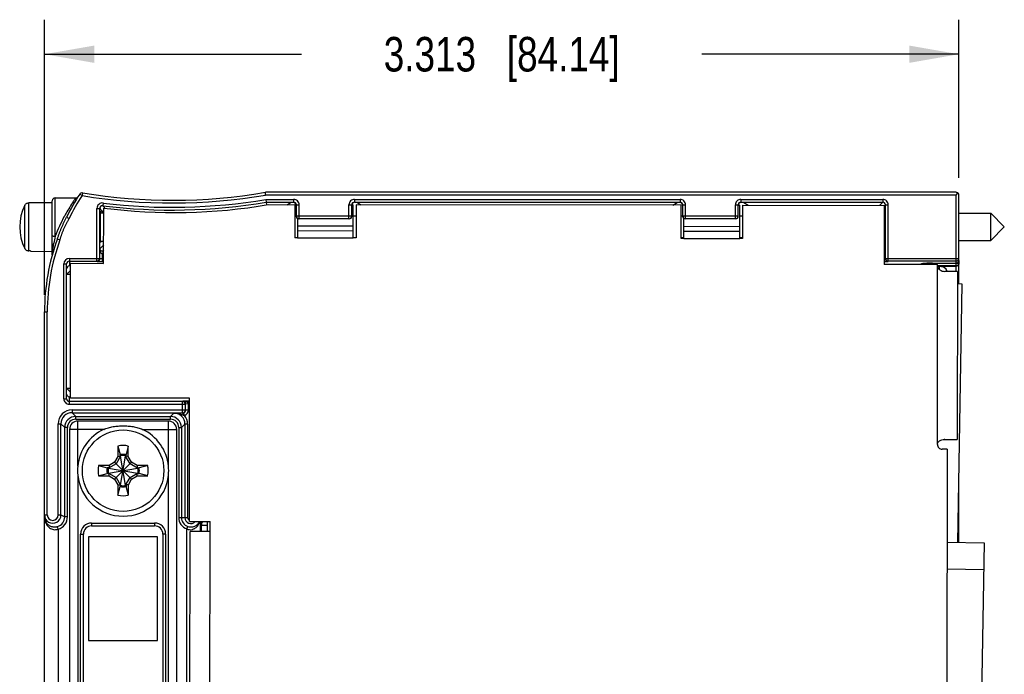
# Model space of a CAD drawing. Header units: inches. Extents: x 0 to 22, y 0 to 17.
# Tile 7 of 20: x 8.2 to 11.8, y 7.9 to 10.2. Entities that reach past the tile are written whole.
import ezdxf

# ---------------------------------------------------------------- set-up
doc = ezdxf.new("R2010")
doc.units = ezdxf.units.IN
doc.header["$LTSCALE"] = 1.21
doc.header["$MEASUREMENT"] = 0
doc.layers.get('0').update_dxf_attribs({"linetype": 'CONTINUOUS'})
doc.layers.add('DIMENSIONS', color=7, linetype='CONTINUOUS')
doc.styles.get("Standard").update_dxf_attribs({"font": 'txt', "width": 0.8})
doc.dimstyles.new('DIMSTYLE_1', dxfattribs={"dimtxt": 0.125, "dimasz": 0.18, "dimexe": 0.18, "dimexo": 0.0625, "dimgap": 0.09, "dimtad": 0, "dimtih": 1, "dimtoh": 1, "dimdec": 3, "dimzin": 4, "dimdsep": 46, "dimtxsty": 'STANDARD', "dimblk": '_FILLED', "dimblk1": '_FILLED', "dimblk2": '_FILLED', "dimcen": 0.09, "dimadec": 0, "dimazin": 0, "dimtp": 0.01, "dimtm": 0.01, "dimtfac": 1, "dimtdec": 3, "dimtofl": 0, "dimtmove": 0, "dimatfit": 3, "dimldrblk": '_FILLED', "dimfxl": 1, "dimtolj": 1, "dimtzin": 4, "dimarcsym": 0})

# ---------------------------------------------------------------- blocks, each defined once
blk = doc.blocks.new('_FILLED')
at = {"color": 0, "linetype": 'BYBLOCK'}
blk.add_solid([(0, 0), (-1, 0.174), (-1, -0.174)], dxfattribs=at)
blk = doc.blocks.new('*D0')
at = {"layer": 'DIMENSIONS', "color": 2, "linetype": 'CONTINUOUS'}
for p, q in [((8.2769, 9.2409), (8.2769, 10.2367)), ((11.5894, 9.6642), (11.5894, 10.2367)), ((8.2769, 10.1117), (9.2082, 10.1117)), ((11.5894, 10.1117), (10.6582, 10.1117))]:
    blk.add_line(p, q, dxfattribs=at)
at = {"layer": 'DIMENSIONS', "color": 2, "linetype": 'CONTINUOUS', "xscale": 0.18, "yscale": 0.18, "zscale": 0.18}
for p, rotation in [((8.2769, 10.1117), 180), ((11.5894, 10.1117), 2.565e-07)]:
    blk.add_blockref('_FILLED', p, dxfattribs=dict(at, rotation=rotation))
at = {"layer": 'DIMENSIONS', "color": 2, "linetype": 'CONTINUOUS', "insert": (9.9332, 10.1742), "char_height": 0.125, "width": 1.325, "attachment_point": 2, "line_spacing_factor": 0.9}
blk.add_mtext('3.313{\\Ftxt.shx;\\W1.000000;\\H0.125000; }[84.14]', dxfattribs=at)

msp = doc.modelspace()

# ---------------------------------------------------------------- linework, layer by layer
at = {"color": 9, "linetype": 'CONTINUOUS'}
for p, q in [((8.4045, 9.6052), (8.4129, 9.5997)), ((8.4145, 9.6096), (8.4129, 9.5997)), ((8.4145, 9.6096), (8.4145, 9.6096)), ((11.5794, 9.6017), (9.0777, 9.6017)), ((11.5794, 9.3551), (11.5794, 9.6017)), ((8.2055, 9.4079), (8.2055, 9.5648)), ((8.2195, 9.3992), (8.2195, 9.5735)), ((8.3149, 9.4524), (8.3149, 9.5914)), ((8.3901, 9.5914), (8.3851, 9.584)), ((8.4891, 9.573), (8.4879, 9.563)), ((8.4937, 9.5565), (8.4879, 9.563)), ((9.0791, 9.5861), (9.1792, 9.5861)), ((9.0799, 9.5761), (9.1792, 9.5761)), ((9.1792, 9.5861), (9.1792, 9.5761)), ((9.1892, 9.5261), (9.1892, 9.5661)), ((9.1892, 9.5661), (9.1992, 9.5661)), ((9.1992, 9.5161), (9.1992, 9.5661)), ((9.3797, 9.5161), (9.3797, 9.5661)), ((9.3797, 9.5661), (9.3897, 9.5661)), ((9.3897, 9.5261), (9.3897, 9.5661)), ((9.3898, 9.566), (9.3897, 9.5661)), ((9.3997, 9.5861), (9.3997, 9.5761)), ((9.3997, 9.5861), (10.5792, 9.5861)), ((9.4005, 9.5753), (9.3997, 9.5761)), ((9.3997, 9.5761), (10.5792, 9.5761)), ((10.5792, 9.5761), (10.5784, 9.5753)), ((10.5792, 9.5861), (10.5792, 9.5761)), ((10.5892, 9.5261), (10.5892, 9.5661)), ((10.5892, 9.5661), (10.5992, 9.5661)), ((10.5992, 9.5161), (10.5992, 9.5661)), ((10.7797, 9.5161), (10.7797, 9.5661)), ((10.7797, 9.5661), (10.7897, 9.5661)), ((10.7897, 9.5261), (10.7897, 9.5661)), ((10.7997, 9.5861), (10.7997, 9.5761)), ((10.7997, 9.5861), (11.3134, 9.5861)), ((10.8005, 9.5753), (10.7997, 9.5761)), ((10.7997, 9.5761), (11.3134, 9.5761)), ((11.3134, 9.5761), (11.3014, 9.5641)), ((11.3134, 9.5861), (11.3134, 9.5761)), ((11.3234, 9.5661), (11.3184, 9.5611)), ((11.3234, 9.3724), (11.3234, 9.5661)), ((11.3234, 9.5661), (11.3269, 9.5661)), ((11.3269, 9.5661), (11.3334, 9.5661)), ((11.3334, 9.3624), (11.3334, 9.5661)), ((8.4667, 9.3624), (8.4667, 9.5531)), ((8.4667, 9.5531), (8.4767, 9.5531)), ((8.4767, 9.3724), (8.4767, 9.5531)), ((8.4905, 9.5375), (8.489, 9.5392)), ((8.4958, 9.5541), (8.4937, 9.5565)), ((9.1892, 9.5261), (9.3897, 9.5261)), ((10.5892, 9.5261), (10.7897, 9.5261)), ((8.3567, 9.5215), (8.3657, 9.517)), ((9.3797, 9.5161), (9.1992, 9.5161)), ((9.3803, 9.5155), (9.3797, 9.5161)), ((10.7797, 9.5161), (10.5992, 9.5161)), ((9.1933, 9.473), (9.3953, 9.4727)), ((10.5933, 9.4712), (10.7953, 9.4709)), ((8.3235, 9.4434), (8.3329, 9.44)), ((8.4775, 9.4074), (8.4912, 9.4211)), ((9.1933, 9.4468), (9.3953, 9.4466)), ((10.5933, 9.445), (10.7953, 9.4448)), ((8.4875, 9.3611), (8.4875, 9.3879)), ((8.4875, 9.3879), (8.4912, 9.3879)), ((8.488, 9.3979), (8.4912, 9.4011)), ((8.488, 9.3979), (8.4912, 9.3979)), ((11.3182, 9.4118), (11.3226, 9.4074)), ((8.3469, 8.8641), (8.3469, 9.3524)), ((8.3469, 9.3524), (8.3569, 9.3524)), ((8.3669, 9.3724), (8.3669, 9.3449)), ((8.3669, 9.3724), (8.4767, 9.3724)), ((8.3669, 9.3624), (8.4667, 9.3624)), ((8.4912, 9.3711), (8.4875, 9.3711)), ((8.4911, 9.3611), (8.4875, 9.3611)), ((11.3234, 9.3724), (11.5894, 9.3724)), ((11.5794, 9.3624), (11.3334, 9.3624)), ((11.4544, 9.3506), (11.4544, 9.354)), ((11.4934, 9.355), (11.4934, 9.355)), ((11.5794, 9.3454), (11.5121, 9.3455)), ((11.5794, 9.3551), (11.5794, 9.3551)), ((11.5794, 9.3252), (11.5794, 9.3454)), ((11.5819, 9.3554), (11.5894, 9.3554)), ((11.5894, 9.3554), (11.5894, 9.3551)), ((8.3711, 9.3143), (8.3569, 9.3143)), ((8.3711, 9.3446), (8.3669, 9.3449)), ((11.5113, 8.699), (11.5121, 9.3433)), ((11.5121, 9.3443), (11.5194, 9.3443)), ((11.5194, 9.3312), (11.5194, 9.3443)), ((8.2769, 9.1784), (8.2869, 9.1784)), ((8.2869, 8.4433), (8.2869, 9.1784)), ((8.3569, 8.9022), (8.3706, 8.9022)), ((8.3705, 8.8882), (8.3592, 8.8997)), ((8.3469, 8.8641), (8.3569, 8.8641)), ((8.3705, 8.8719), (8.3669, 8.8716)), ((8.3669, 8.8441), (8.3669, 8.8716)), ((8.7772, 8.8541), (8.3669, 8.8541)), ((8.7772, 8.8541), (8.7785, 8.8554)), ((8.7772, 8.8136), (8.7772, 8.8541)), ((8.7985, 8.8554), (8.7785, 8.8554)), ((8.7982, 8.8454), (8.7985, 8.8554)), ((8.7985, 8.8554), (8.8025, 8.8594)), ((8.3669, 8.8441), (8.7872, 8.8441)), ((8.3765, 8.8236), (8.3765, 8.8136)), ((8.3765, 8.8236), (8.7872, 8.8236)), ((8.3765, 8.8136), (8.3901, 8.8)), ((8.3765, 8.8136), (8.7772, 8.8136)), ((8.7454, 8.8123), (8.7331, 8.8)), ((8.7842, 8.8038), (8.7811, 8.8133)), ((8.7872, 8.8441), (8.788, 8.8449)), ((8.7872, 8.8236), (8.7872, 8.8441)), ((8.798, 8.8454), (8.788, 8.845)), ((8.798, 8.8228), (8.788, 8.8228)), ((8.798, 8.8228), (8.798, 8.8454)), ((8.3901, 8.79), (8.3901, 8.8)), ((8.3901, 8.8), (8.7331, 8.8)), ((8.3901, 8.79), (8.7331, 8.79)), ((8.3974, 8.62), (8.3974, 8.7831)), ((8.7258, 8.62), (8.7258, 8.7831)), ((8.7331, 8.79), (8.7331, 8.8)), ((8.7775, 8.8055), (8.7782, 8.8052)), ((8.7782, 8.8052), (8.78, 8.8046)), ((8.78, 8.8046), (8.7814, 8.8041)), ((8.7814, 8.8041), (8.7842, 8.8038)), ((8.3265, 8.4434), (8.3265, 8.7736)), ((8.3265, 8.7736), (8.3365, 8.7736)), ((8.3365, 8.4434), (8.3365, 8.7736)), ((8.3365, 8.7736), (8.3501, 8.76)), ((8.3501, 8.4366), (8.3501, 8.76)), ((8.3601, 8.76), (8.3501, 8.76)), ((8.3601, 8.4366), (8.3601, 8.76)), ((8.4912, 8.7531), (8.3674, 8.7531)), ((8.6321, 8.7531), (8.7558, 8.7531)), ((8.7631, 8.76), (8.7631, 8.4339)), ((8.7631, 8.76), (8.7731, 8.76)), ((8.7854, 8.7723), (8.7731, 8.76)), ((8.7731, 8.76), (8.7731, 8.4339)), ((8.7854, 8.7723), (8.7854, 8.4339)), ((8.7954, 8.7723), (8.7854, 8.7723)), ((8.7954, 8.7723), (8.7954, 8.4339)), ((8.3974, 8.5877), (8.3974, 6.52)), ((8.7258, 6.52), (8.7258, 8.5877)), ((8.2769, 8.4434), (8.2855, 8.4433)), ((8.3265, 8.4434), (8.3365, 8.4434)), ((8.3365, 8.4434), (8.3501, 8.4366)), ((8.3601, 8.4366), (8.3501, 8.4366)), ((8.7631, 8.4339), (8.7954, 8.4339)), ((8.8423, 8.3833), (8.8423, 8.4193)), ((8.8438, 8.407), (8.8438, 8.4193)), ((8.3269, 8.392), (8.324, 8.4015)), ((8.3269, 8.392), (8.3269, 6.7157)), ((8.4476, 8.4139), (8.4476, 8.4039)), ((8.4476, 8.4139), (8.6756, 8.4139)), ((8.6756, 8.4139), (8.6756, 8.4039)), ((8.7923, 8.3925), (8.7957, 8.4019)), ((8.7923, 6.7152), (8.7923, 8.3925)), ((8.8453, 8.4055), (8.8438, 8.407)), ((8.8453, 8.3833), (8.8453, 8.4055)), ((8.8661, 8.4055), (8.8453, 8.4055)), ((8.8743, 6.7252), (8.8764, 8.3832)), ((8.4076, 6.7339), (8.4076, 8.3739)), ((8.4076, 8.3739), (8.4176, 8.3739)), ((8.7156, 8.3739), (8.7056, 8.3739)), ((8.7156, 8.3739), (8.7156, 6.7339)), ((11.5467, 8.248), (11.6794, 8.2457))]:
    msp.add_line(p, q, dxfattribs=at)
at = {"color": 7, "linetype": 'CONTINUOUS'}
for p, q in [((9.0769, 9.6117), (9.0769, 9.6117)), ((11.5798, 9.6117), (9.0769, 9.6117)), ((9.0777, 9.6017), (9.0769, 9.6117)), ((11.5794, 9.6117), (11.5798, 9.6117)), ((11.5811, 9.6034), (11.5794, 9.6017)), ((11.5865, 9.6088), (11.5811, 9.6034)), ((11.5894, 9.3651), (11.5894, 9.6017)), ((8.2262, 9.5735), (8.2195, 9.5735)), ((8.2262, 9.5746), (8.3049, 9.5749)), ((8.2262, 9.5746), (8.2262, 9.5735)), ((8.3049, 9.3852), (8.3049, 9.5814)), ((8.3149, 9.5914), (8.3901, 9.5914)), ((9.0791, 9.5861), (9.0799, 9.5761)), ((9.0799, 9.5761), (9.0807, 9.5661)), ((9.0876, 9.567), (9.1834, 9.5668)), ((9.1562, 9.5669), (9.1684, 9.5753)), ((9.1834, 9.5668), (9.1833, 9.4468)), ((9.3903, 9.5666), (9.3954, 9.5666)), ((9.3953, 9.4466), (9.3954, 9.5666)), ((9.4054, 9.5666), (9.4053, 9.4466)), ((10.5834, 9.565), (9.4054, 9.5666)), ((9.4105, 9.5753), (9.4232, 9.5665)), ((10.5536, 9.5651), (10.5684, 9.5753)), ((10.5833, 9.445), (10.5834, 9.565)), ((10.7903, 9.5648), (10.7954, 9.5648)), ((10.7953, 9.4448), (10.7954, 9.5648)), ((10.8054, 9.5648), (10.8053, 9.4448)), ((10.8054, 9.5648), (11.3184, 9.5641)), ((10.8105, 9.5753), (10.8258, 9.5647)), ((11.3184, 9.5641), (11.3181, 9.3508)), ((8.4795, 9.5375), (8.4914, 9.5375)), ((8.4911, 9.3544), (8.4914, 9.5544)), ((9.1884, 9.5257), (9.1834, 9.5257)), ((9.4054, 9.5257), (9.3954, 9.5257)), ((10.5884, 9.5257), (10.5834, 9.5257)), ((10.8054, 9.5257), (10.7954, 9.5257)), ((11.5894, 9.5356), (11.7047, 9.5356)), ((11.7047, 9.4371), (11.7047, 9.5356)), ((11.7047, 9.5356), (11.7539, 9.4864)), ((9.1933, 9.517), (9.1933, 9.4468)), ((9.1933, 9.4903), (9.3953, 9.4901)), ((10.5933, 9.445), (10.5933, 9.517)), ((10.5933, 9.4885), (10.7953, 9.4883)), ((11.3206, 9.5218), (11.3184, 9.5218)), ((11.7047, 9.4371), (11.7539, 9.4864)), ((8.4795, 9.4352), (8.4912, 9.4352)), ((9.1933, 9.4468), (9.1833, 9.4468)), ((9.4053, 9.4466), (9.3953, 9.4466)), ((10.5933, 9.447), (10.5833, 9.447)), ((10.5933, 9.445), (10.5833, 9.445)), ((10.8053, 9.447), (10.7953, 9.447)), ((10.8053, 9.4448), (10.7953, 9.4448)), ((11.3206, 9.4509), (11.3183, 9.4509)), ((11.5894, 9.4371), (11.7047, 9.4371)), ((8.2262, 9.3992), (8.2195, 9.3992)), ((8.2262, 9.3992), (8.2262, 9.3982)), ((8.2262, 9.3981), (8.3049, 9.3978)), ((8.3569, 8.8641), (8.3569, 9.3524)), ((8.3705, 8.8663), (8.3711, 9.3546)), ((8.3711, 9.3546), (8.4911, 9.3544)), ((8.4744, 9.3612), (8.4839, 9.3611)), ((11.5121, 9.3505), (11.3181, 9.3508)), ((11.4785, 9.3549), (11.4897, 9.355)), ((11.4897, 9.355), (11.5794, 9.3551)), ((11.5121, 9.3433), (11.5121, 9.3505)), ((11.5894, 9.3724), (11.5894, 9.372)), ((11.5894, 9.3647), (11.5894, 9.3651)), ((11.5894, 9.3647), (11.5894, 9.3554)), ((11.5894, 9.2798), (11.5894, 9.3541)), ((11.5894, 9.3541), (11.5894, 9.3537)), ((11.5194, 9.3444), (11.5794, 9.3444)), ((11.5841, 9.3252), (11.5388, 9.3252)), ((11.5841, 9.3252), (11.5833, 8.7169)), ((11.6013, 9.2795), (11.584, 9.2798)), ((11.5854, 8.3438), (11.6013, 9.2795)), ((8.2769, 5.9294), (8.2769, 9.1784)), ((8.3569, 8.8638), (8.3569, 8.8641)), ((8.8025, 8.8657), (8.3705, 8.8663)), ((8.8019, 8.4193), (8.8025, 8.8657)), ((8.7454, 8.8123), (8.7772, 8.8128)), ((8.7258, 8.7831), (8.3974, 8.7831)), ((8.3674, 8.7531), (8.3674, 6.3546)), ((8.7558, 6.3546), (8.7558, 8.7531)), ((11.5361, 8.717), (11.5833, 8.7169)), ((8.5427, 8.6928), (8.5427, 8.655)), ((8.5427, 8.6928), (8.5511, 8.6617)), ((8.5805, 8.6928), (8.5722, 8.6617)), ((8.5805, 8.655), (8.5805, 8.6928)), ((11.5473, 8.681), (11.5293, 8.681)), ((11.5473, 8.681), (11.5438, 5.976)), ((8.5309, 8.6346), (8.5105, 8.6227)), ((8.5427, 8.655), (8.5309, 8.6346)), ((8.5309, 8.5731), (8.5923, 8.6346)), ((8.5924, 8.5732), (8.5309, 8.6346)), ((8.5526, 8.6564), (8.5367, 8.6288)), ((8.5427, 8.655), (8.5522, 8.6557)), ((8.5511, 8.6579), (8.5511, 8.6617)), ((8.552, 8.6581), (8.5522, 8.6576)), ((8.5522, 8.6576), (8.5523, 8.6557)), ((8.5526, 8.5513), (8.5707, 8.6564)), ((8.5707, 8.5513), (8.5526, 8.6564)), ((8.5866, 8.6288), (8.5707, 8.6564)), ((8.5711, 8.6576), (8.571, 8.6557)), ((8.5805, 8.655), (8.571, 8.6557)), ((8.5712, 8.6581), (8.5711, 8.6576)), ((8.5722, 8.658), (8.5722, 8.6617)), ((8.5923, 8.6346), (8.5805, 8.655)), ((8.6128, 8.6228), (8.5923, 8.6346)), ((8.4727, 8.6227), (8.5038, 8.6144)), ((8.5105, 8.6227), (8.4727, 8.6227)), ((8.5075, 8.6144), (8.5038, 8.6144)), ((8.5074, 8.6134), (8.5079, 8.6133)), ((8.5079, 8.6133), (8.5098, 8.6132)), ((8.5367, 8.6288), (8.5091, 8.6129)), ((8.5091, 8.6129), (8.6142, 8.5948)), ((8.5091, 8.5948), (8.6142, 8.6129)), ((8.5105, 8.6227), (8.5098, 8.6132)), ((8.6142, 8.6129), (8.5866, 8.6288)), ((8.6128, 8.6228), (8.6135, 8.6133)), ((8.6506, 8.6228), (8.6128, 8.6228)), ((8.6154, 8.6133), (8.6135, 8.6132)), ((8.6159, 8.6135), (8.6154, 8.6133)), ((8.6157, 8.6144), (8.6195, 8.6144)), ((8.6506, 8.6228), (8.6195, 8.6144)), ((8.4727, 8.5849), (8.5038, 8.5933)), ((8.4727, 8.5849), (8.5105, 8.5849)), ((8.5075, 8.5933), (8.5038, 8.5933)), ((8.5074, 8.5942), (8.5079, 8.5944)), ((8.5079, 8.5944), (8.5098, 8.5945)), ((8.5091, 8.5948), (8.5367, 8.5789)), ((8.5105, 8.5849), (8.5098, 8.5944)), ((8.5105, 8.5849), (8.5309, 8.5731)), ((8.5309, 8.5731), (8.5428, 8.5527)), ((8.5367, 8.5789), (8.5526, 8.5513)), ((8.5707, 8.5513), (8.5866, 8.5789)), ((8.5806, 8.5527), (8.5924, 8.5732)), ((8.5866, 8.5789), (8.6142, 8.5948)), ((8.5924, 8.5732), (8.6128, 8.585)), ((8.6128, 8.585), (8.6135, 8.5945)), ((8.6128, 8.585), (8.6506, 8.585)), ((8.6154, 8.5944), (8.6135, 8.5945)), ((8.6159, 8.5943), (8.6154, 8.5944)), ((8.6157, 8.5933), (8.6195, 8.5933)), ((8.6506, 8.585), (8.6195, 8.5933)), ((11.5894, 8.3437), (11.5894, 8.5784)), ((8.5428, 8.5527), (8.5428, 8.5149)), ((8.5428, 8.5527), (8.5523, 8.552)), ((8.5428, 8.5149), (8.5511, 8.546)), ((8.5511, 8.5498), (8.5511, 8.546)), ((8.5521, 8.5496), (8.5522, 8.5501)), ((8.5522, 8.5501), (8.5523, 8.552)), ((8.5711, 8.5501), (8.571, 8.552)), ((8.5806, 8.5527), (8.5711, 8.552)), ((8.5713, 8.5496), (8.5711, 8.5501)), ((8.5722, 8.5498), (8.5722, 8.546)), ((8.5806, 8.5149), (8.5722, 8.546)), ((8.5806, 8.5149), (8.5806, 8.5527)), ((8.8019, 8.4193), (8.8765, 8.4192)), ((8.8663, 8.4194), (8.8657, 8.3834)), ((8.8764, 8.3832), (8.8765, 8.4192)), ((8.4476, 8.4039), (8.6756, 8.4039)), ((8.8023, 6.7253), (8.8044, 8.3833)), ((8.8764, 8.3832), (8.8044, 8.3833)), ((8.4176, 6.7339), (8.4176, 8.3739)), ((8.4366, 8.3639), (8.4366, 7.9889)), ((8.6866, 8.3639), (8.4366, 8.3639)), ((8.6866, 7.9889), (8.6866, 8.3639)), ((8.7056, 8.3739), (8.7056, 6.7339)), ((11.5469, 8.3444), (11.6811, 8.3422)), ((11.6811, 8.3421), (11.6445, 6.1886)), ((8.4366, 7.9889), (8.6866, 7.9889))]:
    msp.add_line(p, q, dxfattribs=at)
for points in [[(11.4568, 9.3543), (11.4566, 9.3543), (11.4568, 9.3543), (11.4579, 9.3544), (11.4598, 9.3545), (11.4623, 9.3546)], [(11.4623, 9.3546), (11.4655, 9.3547), (11.4693, 9.3548)], [(11.4693, 9.3548), (11.4736, 9.3549), (11.4785, 9.3549)]]:
    msp.add_lwpolyline(points, dxfattribs=at)
msp.add_circle((8.5616, 8.6039), 0.1476, dxfattribs=at)
for centre, radius, start, end in [((9.0547, 9.1784), 0.7778, 146.7137, 153.8252), ((8.3901, 9.6014), 0.01, 270, 327.3777), ((8.4129, 9.5997), 0.01, 80.6452, 146.7136), ((8.7395, 11.5827), 1.9997, 260.6475, 279.7144), ((11.5793, 9.6017), 0.0101, 359.9898, 44.4738), ((8.3618, 9.4864), 0.1748, 153.347, 206.653), ((8.3149, 9.5814), 0.01, 90, 180), ((8.747, 11.5834), 2.045, 262.8203, 279.5875), ((10.5992, 9.5261), 0.01, 180.0418, 269.9533), ((10.7797, 9.5261), 0.01, 270.0467, 359.9582), ((9.0547, 9.1784), 0.7778, 160.0739, 180), ((8.2196, 9.4148), 0.0156, 262.7292, 269.7553), ((8.3669, 9.3524), 0.01, 90.0315, 180.0314), ((8.4667, 9.3724), 0.01, 270.0418, 359.9533), ((8.4875, 10.1112), 0.7501, 269.7311, 270.0014), ((11.3334, 9.3724), 0.01, 180.0418, 269.9533), ((11.4544, 9.3565), 0.00999, 323.7019, 349.2826), ((11.5794, 9.3724), 0.01, 270.0051, 357.9547), ((11.5794, 9.3651), 0.01, 269.99, 357.9475), ((11.5795, 9.3544), 0.00999, 269.9621, 310.3735), ((11.5194, 9.3144), 0.03, 21.7218, 90.001), ((8.3669, 8.8641), 0.01, 182.014, 269.97), ((8.7772, 8.8236), 0.01, 270.0467, 359.9582), ((8.3974, 8.7531), 0.03, 90.0202, 179.9798), ((8.7258, 8.7531), 0.03, 0.0202, 89.9798), ((8.5616, 8.6039), 0.165, 115.2752, 174.3703), ((8.5616, 8.6039), 0.165, 5.6297, 64.7248), ((11.5379, 8.6819), 0.035, 89.941, 92.9306), ((8.5616, 8.6039), 0.0909, 78.0239, 102.0099), ((11.5293, 8.699), 0.018, 179.9269, 269.9269), ((8.5616, 8.6042), 0.0585, 79.6233, 100.4104), ((8.5616, 8.6039), 0.0551, 78.9836, 101.0502), ((8.5616, 8.6039), 0.0546, 80.0453, 99.9885), ((8.5638, 8.6039), 0.1672, 174.4429, 185.5571), ((8.5616, 8.6039), 0.0909, 168.0239, 192.0099), ((8.5613, 8.6039), 0.0585, 169.6233, 190.4104), ((8.5616, 8.6039), 0.0551, 168.9836, 191.0502), ((8.5616, 8.6039), 0.0546, 170.0453, 189.9885), ((8.5616, 8.6039), 0.0546, 350.0453, 9.9885), ((8.5616, 8.6039), 0.0551, 348.9836, 11.0502), ((8.562, 8.6039), 0.0585, 349.6233, 10.4104), ((8.5616, 8.6039), 0.0909, 348.0239, 12.0099), ((8.5595, 8.6039), 0.1672, 354.4429, 5.5571), ((8.5616, 8.6039), 0.165, 185.6297, 354.3703), ((8.5616, 8.6039), 0.0551, 258.9836, 281.0502), ((8.5616, 8.6035), 0.0585, 259.6233, 280.4104), ((8.5616, 8.6039), 0.0546, 260.0453, 279.9885), ((8.5616, 8.6039), 0.0909, 258.0239, 282.0099), ((8.3067, 8.4434), 0.0298, 179.995, 359.9985), ((8.3129, 8.4358), 0.036, 180.015, 191.5274), ((8.3125, 8.4357), 0.0355, 191.5694, 210.1813), ((8.3132, 8.4375), 0.0375, 282.257, 286.735), ((8.4476, 8.3739), 0.03, 90, 180), ((8.6756, 8.3739), 0.03, 0, 90)]:
    msp.add_arc(centre, radius, start, end, dxfattribs=at)
at = {"color": 9, "linetype": 'CONTINUOUS'}
for centre, radius, start, end in [((9.0547, 9.1784), 0.7678, 146.7147, 153.8252), ((8.7395, 11.5827), 2.0097, 260.6466, 279.6902), ((8.9689, 9.1877), 0.7056, 146.3016, 150.4457), ((8.9619, 9.1925), 0.6972, 145.835, 146.3102), ((8.4867, 9.5531), 0.02, 82.8894, 180.0105), ((8.4867, 9.5531), 0.00999, 82.8253, 180.0746), ((8.7395, 11.5827), 2.0353, 262.8999, 279.6289), ((8.7395, 11.5827), 2.0253, 262.8999, 279.6528), ((9.1792, 9.5661), 0.02, 359.9925, 90.0075), ((9.1792, 9.5661), 0.00999, 359.9442, 90.0518), ((9.3997, 9.5661), 0.02, 89.9925, 180.0075), ((9.3997, 9.5661), 0.00999, 89.9391, 180.0609), ((10.5792, 9.5661), 0.02, 359.9925, 90.0075), ((10.5792, 9.5661), 0.00999, 359.9391, 90.0609), ((10.7997, 9.5661), 0.02, 89.9925, 180.0075), ((10.7997, 9.5661), 0.00999, 89.9391, 180.0609), ((11.3134, 9.5661), 0.02, 359.9969, 90.0073), ((11.3134, 9.5661), 0.00999, 359.9482, 90.0559), ((8.9543, 9.1958), 0.6889, 151.5699, 158.1364), ((8.9629, 9.1912), 0.6986, 150.4547, 151.5741), ((12.5889, 13.1849), 5.4863, 221.4502, 221.6447), ((9.1992, 9.5261), 0.01, 180.0465, 269.9535), ((9.3797, 9.5261), 0.01, 270.0472, 359.9529), ((9.4315, 9.2413), 1.1363, 169.2973, 170.5506), ((9.0547, 9.1784), 0.7678, 160.0739, 180), ((8.7059, 9.3484), 0.4028, 172.4642, 173.5629), ((8.3669, 9.3524), 0.02, 90.0015, 180.0004), ((8.4675, 9.3716), 0.01, 270.0472, 359.9529), ((11.3326, 9.3716), 0.01, 180.0465, 269.9535), ((11.4544, 9.364), 0.01, 270.0296, 284.5954), ((11.4931, 8.1124), 1.2427, 89.9877, 90.9411), ((11.1669, 9.3555), 0.3268, 359.1367, 359.9977), ((11.5794, 9.3554), 0.01, 270.0051, 357.9517), ((8.3669, 9.3349), 0.01, 89.9897, 179.9893), ((8.3669, 8.8641), 0.02, 179.9965, 269.997), ((8.3669, 8.8816), 0.00999, 182.0417, 269.9909), ((8.7772, 8.8441), 0.01, 0.0472, 89.9529), ((8.7985, 8.8254), 0.03, 82.3276, 89.983), ((8.3765, 8.7736), 0.05, 89.9925, 180.0075), ((8.3765, 8.7736), 0.04, 89.9785, 180.0215), ((8.7454, 8.7723), 0.04, 359.9806, 90.0068), ((8.778, 8.8228), 0.00998, 288.0578, 0.0475), ((8.778, 8.8228), 0.02, 288.1073, 0.0043), ((8.3901, 8.76), 0.04, 90.0059, 179.9941), ((8.3901, 8.76), 0.03, 89.9991, 179.9988), ((8.7331, 8.76), 0.04, 0.0059, 89.9941), ((8.7331, 8.76), 0.03, 359.9991, 90.0004), ((8.7454, 8.7723), 0.05, 359.9959, 39.0415), ((8.332, 8.4358), 0.0551, 180.0031, 186.2263), ((8.3311, 8.4357), 0.0542, 186.2413, 189.3591), ((8.3298, 8.4355), 0.0529, 189.3453, 198.6671), ((8.2833, 8.3561), 0.0872, 87.5951, 88.5271), ((8.3067, 8.4434), 0.0198, 180.1852, 359.9898), ((8.3135, 8.4366), 0.0366, 286.7347, 0.0089), ((8.3135, 8.4366), 0.0466, 286.7494, 0.002), ((8.8069, 8.4339), 0.0439, 180.0004, 250.5628), ((8.8069, 8.4339), 0.0339, 180, 250.5634), ((8.8069, 8.4339), 0.0216, 180, 317.5193), ((8.8069, 8.4339), 0.0116, 180.0014, 244.4999), ((8.8753, 8.4055), 0.03, 152.7364, 179.9597), ((8.4476, 8.3739), 0.04, 90, 180), ((8.6756, 8.3739), 0.04, 0, 90), ((8.8045, 8.4223), 0.0323, 282.5973, 288.2618)]:
    msp.add_arc(centre, radius, start, end, dxfattribs=at)
at = {"color": 7, "linetype": 'CONTINUOUS'}
for centre, major_axis, ratio, start_param, end_param in [((9.1784, 9.5653), (0.00708, 0.00708), 0.999315, -0.785056, 0.785056), ((9.4003, 9.5655), (0.00708, -0.00708), 0.999315, 2.356537, 3.926648), ((10.5784, 9.5653), (0.00708, 0.00708), 0.999315, 5.49813, 6.925446), ((8.4795, 9.4864), (0, 0.0575), 0.026186, -0.472845, 3.614438), ((9.1986, 9.5255), (0.00708, 0.00708), 0.999315, 2.356537, 3.926648), ((9.3803, 9.5255), (0.00708, -0.00708), 0.999315, -0.785056, 0.785056), ((10.5986, 9.5255), (0.00708, 0.00708), 0.999315, 2.356537, 3.926648), ((10.7803, 9.5255), (0.00708, -0.00708), 0.999315, 5.49813, 7.068241), ((11.3206, 9.4864), (0, 0.0405), 0.026186, -3.646653, 0.50506)]:
    msp.add_ellipse(centre, major_axis=major_axis, ratio=ratio, start_param=start_param, end_param=end_param, dxfattribs=at)
for points, knots in [([(11.5798, 9.6117), (11.581, 9.6117), (11.5829, 9.6113), (11.5851, 9.6101), (11.5861, 9.6093), (11.5865, 9.6088)], [0, 0, 0, 0, 0.481357, 0.733886, 1, 1, 1, 1]), ([(8.2055, 9.5648), (8.2062, 9.5661), (8.2078, 9.5685), (8.2112, 9.5713), (8.2152, 9.5731), (8.2181, 9.5735), (8.2195, 9.5735)], [0, 0, 0, 0, 0.250022, 0.500026, 0.750017, 1, 1, 1, 1]), ([(10.8005, 9.5753), (10.7998, 9.5753), (10.7984, 9.5752), (10.7965, 9.5746), (10.7947, 9.5736), (10.7932, 9.5722), (10.7919, 9.5706), (10.7912, 9.5691), (10.7908, 9.5678), (10.7906, 9.5668), (10.7905, 9.5658), (10.7904, 9.5651), (10.7905, 9.5648)], [0, 0, 0, 0, 0.124955, 0.24991, 0.374864, 0.499819, 0.624773, 0.749728, 0.812284, 0.874846, 0.937434, 1, 1, 1, 1]), ([(8.2176, 9.3993), (8.2163, 9.3995), (8.2138, 9.4001), (8.2104, 9.402), (8.2075, 9.4046), (8.2061, 9.4068), (8.2055, 9.4079)], [0, 0, 0, 0, 0.249987, 0.49998, 0.749984, 1, 1, 1, 1]), ([(8.488, 9.3979), (8.487, 9.3979), (8.4851, 9.3982), (8.4827, 9.3992), (8.4809, 9.4005), (8.4793, 9.4022), (8.478, 9.4045), (8.4775, 9.4065), (8.4775, 9.4074)], [0, 0, 0, 0, 0.198201, 0.36085, 0.495294, 0.612208, 0.815659, 1, 1, 1, 1]), ([(11.3226, 9.4074), (11.3225, 9.4061), (11.3217, 9.4031), (11.3196, 9.4007), (11.3182, 9.3998)], [0, 0, 0, 0, 0.450898, 1, 1, 1, 1]), ([(8.4675, 9.3616), (8.4675, 9.3616), (8.4676, 9.3616), (8.4677, 9.3615), (8.4678, 9.3615), (8.468, 9.3615), (8.4683, 9.3615), (8.4688, 9.3614), (8.4695, 9.3614), (8.4704, 9.3613), (8.4716, 9.3613), (8.473, 9.3613), (8.4739, 9.3612), (8.4744, 9.3612)], [0, 0, 0, 0, 0.008747, 0.024813, 0.048449, 0.079661, 0.1184, 0.164586, 0.278788, 0.421097, 0.589978, 0.783646, 1, 1, 1, 1]), ([(11.3181, 9.3611), (11.3191, 9.3611), (11.321, 9.3611), (11.3238, 9.3612), (11.3262, 9.3612), (11.328, 9.3613), (11.3293, 9.3613), (11.3301, 9.3614), (11.3308, 9.3614), (11.3314, 9.3614), (11.3319, 9.3615), (11.3322, 9.3615), (11.3325, 9.3616), (11.3326, 9.3616), (11.3326, 9.3616), (11.3326, 9.3616)], [0, 0, 0, 0, 0.20415, 0.393688, 0.563894, 0.710536, 0.773857, 0.829978, 0.878549, 0.919272, 0.951908, 0.976266, 0.992249, 0.997116, 1, 1, 1, 1]), ([(11.5894, 9.3537), (11.5894, 9.3524), (11.5887, 9.3498), (11.587, 9.3477), (11.586, 9.3468)], [0, 0, 0, 0, 0.477937, 1, 1, 1, 1]), ([(11.5121, 9.3433), (11.5121, 9.342), (11.5126, 9.3396), (11.5136, 9.3373), (11.5143, 9.3363)], [0, 0, 0, 0, 0.496763, 1, 1, 1, 1]), ([(11.5143, 9.3363), (11.515, 9.3351), (11.5169, 9.3329), (11.5191, 9.3312), (11.5202, 9.3304)], [0, 0, 0, 0, 0.500796, 1, 1, 1, 1]), ([(11.5202, 9.3304), (11.523, 9.3286), (11.5291, 9.3261), (11.5356, 9.3252), (11.5388, 9.3252)], [0, 0, 0, 0, 0.50852, 1, 1, 1, 1]), ([(8.788, 8.8449), (8.788, 8.8454), (8.7879, 8.8465), (8.7875, 8.8483), (8.7867, 8.8502), (8.7854, 8.8519), (8.7837, 8.8536), (8.7814, 8.8549), (8.7794, 8.8554), (8.7785, 8.8554)], [0, 0, 0, 0, 0.102896, 0.198594, 0.361132, 0.495536, 0.612401, 0.815753, 1, 1, 1, 1]), ([(8.778, 8.8128), (8.7783, 8.8128), (8.7793, 8.8128), (8.7803, 8.813), (8.7811, 8.8133)], [0, 0, 0, 0, 0.24278, 1, 1, 1, 1]), ([(8.4912, 8.7531), (8.4939, 8.7543), (8.4995, 8.7566), (8.511, 8.7602), (8.5257, 8.7634), (8.5436, 8.7655), (8.5556, 8.7659), (8.5616, 8.7659)], [0, 0, 0, 0, 0.125084, 0.250068, 0.499817, 0.749782, 1, 1, 1, 1]), ([(8.5616, 8.7659), (8.5677, 8.7659), (8.5797, 8.7655), (8.5976, 8.7634), (8.6123, 8.7602), (8.6238, 8.7566), (8.6294, 8.7543), (8.6321, 8.7531)], [0, 0, 0, 0, 0.250218, 0.500183, 0.749932, 0.874916, 1, 1, 1, 1]), ([(11.5113, 8.699), (11.5113, 8.7016), (11.5133, 8.7069), (11.5173, 8.7104), (11.5195, 8.7118)], [0, 0, 0, 0, 0.499797, 1, 1, 1, 1]), ([(11.5195, 8.7118), (11.5219, 8.7135), (11.5274, 8.7158), (11.5333, 8.7168), (11.5362, 8.7169)], [0, 0, 0, 0, 0.506948, 1, 1, 1, 1]), ([(8.8438, 8.407), (8.8438, 8.4091), (8.8444, 8.4133), (8.8459, 8.4173), (8.8469, 8.4193)], [0, 0, 0, 0, 0.48892, 1, 1, 1, 1]), ([(8.2817, 8.4179), (8.2833, 8.4152), (8.2874, 8.4099), (8.2943, 8.4048), (8.3012, 8.4018), (8.3074, 8.4002), (8.3142, 8.3997), (8.3189, 8.4003), (8.3212, 8.4008)], [0, 0, 0, 0, 0.202401, 0.429251, 0.556402, 0.694501, 0.843394, 1, 1, 1, 1])]:
    msp.add_open_spline(points, degree=3, knots=knots, dxfattribs=at)
at = {"color": 9, "linetype": 'CONTINUOUS'}
for points, knots in [([(8.3235, 9.4434), (8.3247, 9.4467), (8.327, 9.4534), (8.3306, 9.4634), (8.3344, 9.4733), (8.3384, 9.4832), (8.3427, 9.4929), (8.3473, 9.5025), (8.352, 9.512), (8.3551, 9.5183), (8.3567, 9.5215)], [0, 0, 0, 0, 0.124255, 0.24913, 0.374438, 0.499963, 0.625479, 0.750773, 0.875662, 1, 1, 1, 1]), ([(8.3329, 9.44), (8.3341, 9.4433), (8.3363, 9.4499), (8.3396, 9.4599), (8.3431, 9.4698), (8.347, 9.4795), (8.3513, 9.489), (8.356, 9.4984), (8.3609, 9.5077), (8.3641, 9.5139), (8.3657, 9.517)], [0, 0, 0, 0, 0.125001, 0.250003, 0.375003, 0.499999, 0.624996, 0.749996, 0.874998, 1, 1, 1, 1]), ([(8.3049, 9.4556), (8.3049, 9.4555), (8.305, 9.4553), (8.3051, 9.455), (8.3054, 9.4546), (8.3058, 9.4542), (8.3067, 9.4537), (8.3079, 9.4533), (8.3094, 9.4529), (8.3111, 9.4526), (8.313, 9.4524), (8.3143, 9.4524), (8.3149, 9.4524)], [0, 0, 0, 0, 0.028959, 0.060152, 0.095316, 0.135554, 0.233067, 0.35374, 0.495272, 0.653652, 0.823804, 1, 1, 1, 1]), ([(8.3066, 9.4012), (8.3071, 9.4055), (8.3084, 9.4144), (8.3098, 9.4233), (8.3106, 9.4279)], [0, 0, 0, 0, 0.479292, 1, 1, 1, 1]), ([(8.3053, 9.3865), (8.3053, 9.3864), (8.3052, 9.3863), (8.3052, 9.3862), (8.3052, 9.3861), (8.3052, 9.3861), (8.3051, 9.386), (8.3051, 9.386), (8.3051, 9.386), (8.3051, 9.3861), (8.305, 9.3861), (8.305, 9.3862), (8.305, 9.3863), (8.305, 9.3866), (8.305, 9.387), (8.3051, 9.3874), (8.3051, 9.3879), (8.3051, 9.3885), (8.3052, 9.3892), (8.3053, 9.39), (8.3054, 9.3911), (8.3055, 9.3923), (8.3056, 9.3931), (8.3056, 9.3936)], [0, 0, 0, 0, 0.025276, 0.036282, 0.045923, 0.054015, 0.060124, 0.064019, 0.067525, 0.070806, 0.076108, 0.084294, 0.096396, 0.134003, 0.184326, 0.23522, 0.283202, 0.373021, 0.457534, 0.538843, 0.695859, 0.848869, 1, 1, 1, 1]), ([(8.4875, 9.3879), (8.4873, 9.3879), (8.4871, 9.388), (8.4866, 9.388), (8.4857, 9.3883), (8.4845, 9.3889), (8.4833, 9.3899), (8.4819, 9.3914), (8.4806, 9.3934), (8.4794, 9.3961), (8.4786, 9.3989), (8.4778, 9.4026), (8.4775, 9.4055), (8.4775, 9.4074)], [0, 0, 0, 0, 0.017016, 0.034008, 0.067804, 0.134304, 0.199455, 0.26349, 0.389112, 0.51288, 0.635529, 0.757472, 1, 1, 1, 1]), ([(8.488, 9.3979), (8.488, 9.3979), (8.4879, 9.3979), (8.4879, 9.3978), (8.4879, 9.3976), (8.4879, 9.3974), (8.4878, 9.3971), (8.4878, 9.3966), (8.4878, 9.3959), (8.4877, 9.3948), (8.4877, 9.3933), (8.4876, 9.392), (8.4876, 9.3908), (8.4876, 9.3898), (8.4875, 9.389), (8.4875, 9.3884), (8.4875, 9.3881), (8.4875, 9.3879)], [0, 0, 0, 0, 0.0093, 0.016547, 0.026028, 0.051642, 0.086007, 0.128844, 0.179774, 0.303972, 0.454017, 0.624343, 0.715156, 0.80862, 0.903857, 0.951883, 1, 1, 1, 1]), ([(11.3226, 9.4074), (11.3226, 9.406), (11.3224, 9.4033), (11.3217, 9.3992), (11.3204, 9.3952), (11.319, 9.3927), (11.3182, 9.3915)], [0, 0, 0, 0, 0.247286, 0.495594, 0.745884, 1, 1, 1, 1]), ([(8.4875, 9.3711), (8.4868, 9.3711), (8.4856, 9.3711), (8.4838, 9.3711), (8.4821, 9.3712), (8.4806, 9.3712), (8.4795, 9.3713), (8.4788, 9.3714), (8.4783, 9.3714), (8.478, 9.3714), (8.4777, 9.3715), (8.4776, 9.3715), (8.4775, 9.3716), (8.4775, 9.3716)], [0, 0, 0, 0, 0.191308, 0.375499, 0.545734, 0.69571, 0.81991, 0.87089, 0.913825, 0.948347, 0.974193, 0.991269, 1, 1, 1, 1]), ([(11.3182, 9.3712), (11.3185, 9.3712), (11.3191, 9.3712), (11.3199, 9.3713), (11.3207, 9.3713), (11.3213, 9.3714), (11.3218, 9.3714), (11.3222, 9.3715), (11.3225, 9.3715), (11.3226, 9.3716), (11.3226, 9.3716), (11.3226, 9.3716)], [0, 0, 0, 0, 0.212539, 0.404425, 0.572955, 0.715777, 0.830937, 0.91694, 0.972925, 0.989795, 1, 1, 1, 1]), ([(11.4544, 9.354), (11.4544, 9.354), (11.4545, 9.354), (11.4546, 9.3541), (11.4548, 9.3541), (11.4552, 9.3542), (11.4557, 9.3543), (11.4564, 9.3543), (11.4572, 9.3544), (11.4582, 9.3544), (11.4598, 9.3545), (11.4621, 9.3546), (11.4652, 9.3547), (11.4688, 9.3548), (11.4714, 9.3548), (11.4727, 9.3549)], [0, 0, 0, 0, 0.002069, 0.005706, 0.01887, 0.040229, 0.069819, 0.107561, 0.15332, 0.206941, 0.268213, 0.412753, 0.584726, 0.781493, 1, 1, 1, 1]), ([(11.5794, 9.3454), (11.5794, 9.3454), (11.5794, 9.3455), (11.5795, 9.3455), (11.5795, 9.3457), (11.5795, 9.3459), (11.5795, 9.3463), (11.5796, 9.3467), (11.5796, 9.3472), (11.5796, 9.3478), (11.5796, 9.3487), (11.5796, 9.35), (11.5797, 9.3517), (11.5797, 9.3535), (11.5797, 9.3548), (11.5797, 9.3554)], [0, 0, 0, 0, 0.002734, 0.007645, 0.024241, 0.049849, 0.084267, 0.127189, 0.178223, 0.236898, 0.30267, 0.453003, 0.623645, 0.808263, 1, 1, 1, 1]), ([(8.3569, 9.3143), (8.3569, 9.3144), (8.3569, 9.3146), (8.357, 9.3147), (8.3571, 9.3149), (8.3572, 9.3149), (8.3574, 9.315), (8.3575, 9.3151), (8.3578, 9.3153), (8.358, 9.3155), (8.3583, 9.3158), (8.3587, 9.3162), (8.3593, 9.3169), (8.3601, 9.3178), (8.3611, 9.3187), (8.3621, 9.3198), (8.3632, 9.3209), (8.3644, 9.3221), (8.3661, 9.3238), (8.3683, 9.3261), (8.3702, 9.3279), (8.3711, 9.3288)], [0, 0, 0, 0, 0.012404, 0.020408, 0.02651, 0.033022, 0.041095, 0.051472, 0.064929, 0.081533, 0.101073, 0.123282, 0.17455, 0.233359, 0.298927, 0.370711, 0.448194, 0.53091, 0.618401, 0.804892, 1, 1, 1, 1]), ([(11.5194, 9.3443), (11.521, 9.3443), (11.5243, 9.3441), (11.5274, 9.3433), (11.529, 9.3428)], [0, 0, 0, 0, 0.497091, 1, 1, 1, 1]), ([(8.7982, 8.8454), (8.7982, 8.8455), (8.7981, 8.8456), (8.798, 8.8457), (8.7979, 8.8459), (8.7979, 8.8461), (8.7979, 8.8463), (8.7978, 8.8465), (8.7977, 8.8467), (8.7977, 8.847), (8.7975, 8.8473), (8.7973, 8.8477), (8.797, 8.8483), (8.7966, 8.8489), (8.7959, 8.8497), (8.795, 8.8506), (8.7937, 8.8515), (8.7925, 8.8522), (8.7912, 8.8529), (8.7894, 8.8536), (8.787, 8.8543), (8.7842, 8.8549), (8.7814, 8.8553), (8.7794, 8.8554), (8.7785, 8.8554)], [0, 0, 0, 0, 0.008648, 0.01722, 0.025569, 0.0341, 0.042645, 0.051104, 0.059547, 0.067976, 0.08477, 0.101481, 0.134609, 0.16738, 0.199822, 0.26383, 0.326988, 0.389503, 0.451549, 0.513226, 0.63575, 0.757561, 0.878916, 1, 1, 1, 1]), ([(8.7454, 8.8123), (8.7481, 8.8123), (8.7536, 8.812), (8.7617, 8.8105), (8.7696, 8.8083), (8.7749, 8.8064), (8.7775, 8.8055)], [0, 0, 0, 0, 0.247941, 0.496491, 0.746602, 1, 1, 1, 1]), ([(8.78, 8.8046), (8.7799, 8.8057), (8.7798, 8.8072), (8.7795, 8.8091), (8.7793, 8.8103), (8.779, 8.8113), (8.7788, 8.812), (8.7785, 8.8124), (8.7783, 8.8126), (8.7781, 8.8128), (8.778, 8.8128)], [0, 0, 0, 0, 0.369624, 0.532978, 0.676059, 0.795339, 0.888444, 0.925007, 0.955207, 1, 1, 1, 1]), ([(8.8025, 8.845), (8.8017, 8.8452), (8.8002, 8.8454), (8.7987, 8.8454), (8.798, 8.8454)], [0, 0, 0, 0, 0.499934, 1, 1, 1, 1]), ([(8.2797, 8.4186), (8.2812, 8.4144), (8.2842, 8.4082), (8.2899, 8.4011), (8.2954, 8.3963), (8.3021, 8.3925), (8.3099, 8.3901), (8.3185, 8.3897), (8.3242, 8.391), (8.3269, 8.392)], [0, 0, 0, 0, 0.21956, 0.334213, 0.453669, 0.579557, 0.713237, 0.854421, 1, 1, 1, 1]), ([(8.7957, 8.4019), (8.7982, 8.401), (8.8033, 8.3999), (8.811, 8.3999), (8.8179, 8.4014), (8.8255, 8.4046), (8.8329, 8.4104), (8.837, 8.4163), (8.8385, 8.4193)], [0, 0, 0, 0, 0.159275, 0.311125, 0.450705, 0.577674, 0.801371, 1, 1, 1, 1]), ([(8.8147, 8.3916), (8.8164, 8.3921), (8.8196, 8.3935), (8.8255, 8.3971), (8.8314, 8.4028), (8.8367, 8.4107), (8.839, 8.4164), (8.8399, 8.4193)], [0, 0, 0, 0, 0.139105, 0.272606, 0.525761, 0.76664, 1, 1, 1, 1]), ([(8.8438, 8.407), (8.8438, 8.408), (8.8439, 8.4121), (8.8444, 8.4162), (8.8449, 8.4193)], [0, 0, 0, 0, 0.249505, 1, 1, 1, 1]), ([(8.7923, 8.3925), (8.7954, 8.3912), (8.8018, 8.3896), (8.8085, 8.39), (8.8116, 8.3907)], [0, 0, 0, 0, 0.509761, 1, 1, 1, 1])]:
    msp.add_open_spline(points, degree=3, knots=knots, dxfattribs=at)

# ---------------------------------------------------------------- dimensions: what is measured, and where the dimension line sits
at = {"layer": 'DIMENSIONS', "color": 2, "linetype": 'CONTINUOUS'}
dim = msp.add_linear_dim(base=(11.5894263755, 10.1117014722), p1=(8.2769263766, 9.2408531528), p2=(11.5894263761, 9.6642018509), angle=0.0000000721, dimstyle='DIMSTYLE_1', dxfattribs=at)
dim.commit()
dim.dimension.update_dxf_attribs({"geometry": '*D0', "text_midpoint": (9.7831763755, 10.1117014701), "dimtype": 160})

doc.saveas('drawing.dxf')
